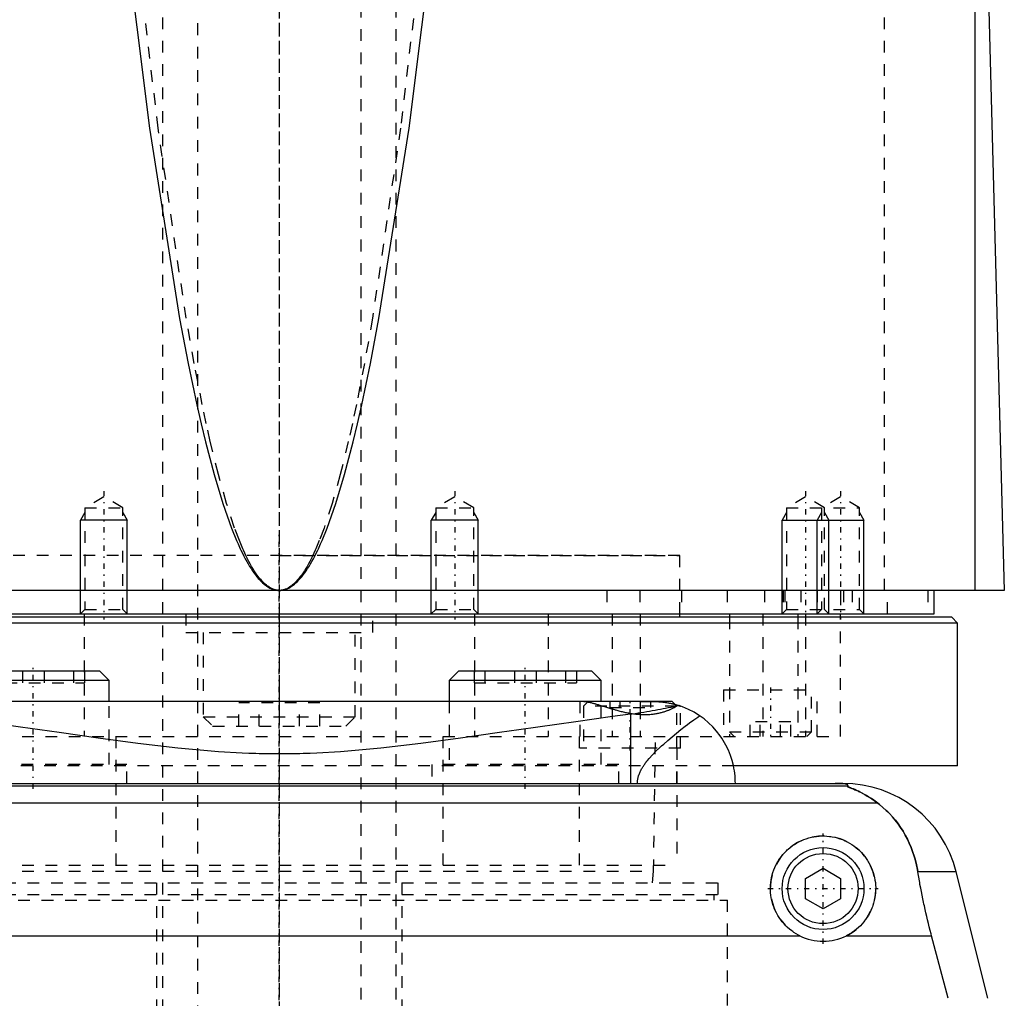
# Model space of a CAD drawing. Extents: x -90 to 90, y -319 to 715.
# Tile 6 of 10: x -22 to 62, y 42 to 125. Entities that reach past the tile are written whole.
import ezdxf

# ---------------------------------------------------------------- set-up
doc = ezdxf.new("R2010")
doc.units = 0
doc.linetypes.add('CENTER', pattern=[1.5, 0.45, -0.5, 0.05, -0.5])
doc.linetypes.add('DASHED', pattern=[2, 1, -1])
for name, color, linetype in [('AM_0', 7, 'CONTINUOUS'), ('AM_10', 7, 'CONTINUOUS'), ('AM_3', 7, 'DASHED'), ('AM_7', 7, 'CENTER')]:
    doc.layers.add(name, color=color, linetype=linetype)

msp = doc.modelspace()

# ---------------------------------------------------------------- linework, layer by layer
at = {"layer": 'AM_0', "color": 7, "linetype": 'CONTINUOUS'}
for p, q in [((59.5, 76.5), (59.5, 135.489)), ((60.5, 133.35), (62, 76.5)), ((62, 76.5), (-62, 76.5)), ((56, 74.5), (56, 76.5)), ((57.5, 74.2), (-57.5, 74.2)), ((-56, 74.5), (56, 74.5)), ((34.25, 74.2), (34.25, 74.5)), ((38.5, 74.5), (38.5, 74.2)), ((44.341, 74.5), (44.341, 74.2)), ((48, 74.2), (48, 74.5)), ((58, 73.7), (57.5, 74.2)), ((58, 73.7), (-58, 73.7)), ((58, 61.5), (58, 73.7)), ((-15.337, 69.6), (-26.737, 69.6)), ((-14.537, 68.8), (-15.337, 69.6)), ((15.337, 69.6), (14.537, 68.8)), ((26.737, 69.6), (15.337, 69.6)), ((27.537, 68.8), (26.737, 69.6)), ((-14.537, 68.8), (-27.537, 68.8)), ((-14.537, 67), (-14.537, 68.8)), ((14.537, 68.8), (14.537, 67)), ((27.537, 68.8), (14.537, 68.8)), ((27.537, 67), (27.537, 68.8)), ((33.6, 67), (-33.6, 67)), ((33.848, 66.752), (33.6, 67)), ((30.043, 65.905), (30.043, 60)), ((58, 61.5), (38.884, 61.5)), ((-48.192, 60), (48.192, 60)), ((48.569, 59.746), (-48.569, 59.746)), ((51.173, 58.307), (-51.173, 58.307)), ((45, 51.866), (46.5, 52.732)), ((46.5, 52.732), (48, 51.866)), ((57.893, 52.426), (54.602, 52.426)), ((60.596, 41.616), (57.893, 52.426)), ((45, 50.134), (45, 51.866)), ((48, 51.866), (48, 50.134)), ((46.5, 49.268), (45, 50.134)), ((48, 50.134), (46.5, 49.268)), ((-44.502, 46.968), (44.502, 46.968)), ((48.498, 46.968), (55.781, 46.968)), ((57.2, 41.616), (55.781, 46.968))]:
    msp.add_line(p, q, dxfattribs=at)
for points in [[(-13.276, 133.35, 0), (-11.092, 116.03, 0), (-8.524, 99.763, 0), (-7.788, 95.899, 0), (-7.05, 92.384, 0), (-6.68, 90.758, 0), (-6.311, 89.219, 0), (-5.57, 86.404, 0), (-4.829, 83.941, 0), (-4.088, 81.828, 0), (-3.655, 80.758, 0), (-3.531, 80.474, 0), (-3.407, 80.201, 0), (-3.345, 80.067, 0), (-3.284, 79.936, 0), (-3.16, 79.682, 0), (-3.036, 79.437, 0), (-2.912, 79.202, 0), (-2.788, 78.977, 0), (-2.664, 78.762, 0), (-2.603, 78.658, 0), (-2.541, 78.557, 0), (-2.417, 78.361, 0), (-2.293, 78.175, 0), (-2.231, 78.086, 0), (-2.169, 77.999, 0), (-2.045, 77.832, 0), (-1.921, 77.676, 0), (-1.859, 77.601, 0), (-1.797, 77.529, 0), (-1.673, 77.392, 0), (-1.549, 77.265, 0), (-1.426, 77.147, 0), (-1.302, 77.04, 0), (-1.178, 76.942, 0), (-1.116, 76.896, 0), (-1.054, 76.854, 0), (-0.93, 76.775, 0), (-0.806, 76.707, 0), (-0.682, 76.648, 0), (-0.558, 76.599, 0), (-0.486, 76.575, 0), (-0.465, 76.569, 0), (-0.444, 76.563, 0), (-0.434, 76.56, 0), (-0.424, 76.557, 0), (-0.403, 76.552, 0), (-0.382, 76.547, 0), (-0.372, 76.544, 0), (-0.362, 76.542, 0), (-0.341, 76.537, 0), (-0.32, 76.533, 0), (-0.31, 76.531, 0), (-0.3, 76.529, 0), (-0.279, 76.525, 0), (-0.258, 76.521, 0), (-0.238, 76.518, 0), (-0.217, 76.515, 0), (-0.196, 76.512, 0), (-0.186, 76.511, 0), (-0.176, 76.51, 0), (-0.155, 76.508, 0), (-0.134, 76.506, 0), (-0.114, 76.504, 0), (-0.093, 76.503, 0), (-0.072, 76.502, 0), (-0.062, 76.501, 0), (-0.052, 76.501, 0), (-0.031, 76.5, 0), (-0.01, 76.5, 0), (0, 76.5, 0)], [(0, 76.5, 0), (0.01, 76.5, 0), (0.031, 76.5, 0), (0.052, 76.501, 0), (0.062, 76.501, 0), (0.072, 76.502, 0), (0.093, 76.503, 0), (0.114, 76.504, 0), (0.134, 76.506, 0), (0.155, 76.508, 0), (0.176, 76.51, 0), (0.186, 76.511, 0), (0.196, 76.512, 0), (0.217, 76.515, 0), (0.238, 76.518, 0), (0.258, 76.521, 0), (0.279, 76.525, 0), (0.3, 76.529, 0), (0.31, 76.531, 0), (0.32, 76.533, 0), (0.341, 76.537, 0), (0.362, 76.542, 0), (0.372, 76.544, 0), (0.382, 76.547, 0), (0.403, 76.552, 0), (0.424, 76.557, 0), (0.434, 76.56, 0), (0.444, 76.563, 0), (0.465, 76.569, 0), (0.486, 76.575, 0), (0.506, 76.582, 0), (0.527, 76.588, 0), (0.548, 76.595, 0), (0.558, 76.599, 0), (0.568, 76.603, 0), (0.589, 76.61, 0), (0.61, 76.618, 0), (0.682, 76.648, 0), (0.806, 76.707, 0), (0.93, 76.775, 0), (1.054, 76.854, 0), (1.116, 76.896, 0), (1.178, 76.942, 0), (1.302, 77.04, 0), (1.426, 77.147, 0), (1.549, 77.265, 0), (1.673, 77.392, 0), (1.797, 77.529, 0), (1.859, 77.601, 0), (1.921, 77.676, 0), (2.045, 77.832, 0), (2.169, 77.999, 0), (2.231, 78.086, 0), (2.293, 78.175, 0), (2.417, 78.361, 0), (2.541, 78.557, 0), (2.603, 78.658, 0), (2.664, 78.762, 0), (2.788, 78.977, 0), (2.912, 79.202, 0), (3.036, 79.437, 0), (3.16, 79.682, 0), (3.284, 79.936, 0), (3.345, 80.067, 0), (3.407, 80.201, 0), (3.531, 80.474, 0), (3.655, 80.758, 0), (4.088, 81.828, 0), (4.829, 83.941, 0), (5.57, 86.404, 0), (6.311, 89.219, 0), (6.68, 90.758, 0), (7.05, 92.384, 0), (7.788, 95.899, 0), (8.524, 99.763, 0), (11.092, 116.03, 0), (13.276, 133.35, 0)], [(32.376, 66.99, 0), (32.302, 66.989, 0), (32.151, 66.987, 0), (31.996, 66.985, 0), (31.917, 66.984, 0), (31.838, 66.984, 0), (31.677, 66.983, 0), (31.513, 66.982, 0), (31.347, 66.982, 0), (31.178, 66.983, 0), (31.008, 66.984, 0), (30.922, 66.985, 0), (30.835, 66.985, 0), (30.661, 66.987, 0), (30.486, 66.989, 0), (30.31, 66.991, 0), (30.134, 66.994, 0), (29.957, 66.996, 0), (29.869, 66.997, 0), (29.781, 66.998, 0), (29.605, 66.999, 0), (29.43, 67, 0), (29.343, 67, 0)], [(34.197, 66.646, 0), (34.096, 66.626, 0), (33.892, 66.585, 0), (33.684, 66.543, 0), (33.578, 66.522, 0), (33.472, 66.5, 0), (33.256, 66.457, 0), (33.037, 66.413, 0), (32.815, 66.369, 0), (32.59, 66.325, 0), (32.361, 66.281, 0), (32.246, 66.259, 0), (32.13, 66.237, 0), (31.895, 66.194, 0), (31.658, 66.152, 0), (31.417, 66.11, 0), (31.173, 66.07, 0), (30.927, 66.03, 0), (30.803, 66.011, 0), (30.678, 65.992, 0), (30.426, 65.956, 0), (30.171, 65.922, 0), (30.043, 65.905, 0)], [(32.376, 66.99, 0), (32.427, 66.987, 0), (32.53, 66.98, 0), (32.632, 66.971, 0), (32.683, 66.967, 0), (32.734, 66.961, 0), (32.836, 66.95, 0), (32.938, 66.937, 0), (33.04, 66.922, 0), (33.141, 66.906, 0), (33.243, 66.889, 0), (33.294, 66.879, 0), (33.344, 66.87, 0), (33.445, 66.849, 0), (33.546, 66.827, 0), (33.647, 66.803, 0), (33.748, 66.778, 0), (33.848, 66.752, 0), (33.898, 66.738, 0), (33.948, 66.724, 0), (34.048, 66.694, 0), (34.147, 66.663, 0), (34.197, 66.646, 0)], [(33.85, 66.751, 0), (33.875, 66.744, 0), (33.922, 66.731, 0), (33.966, 66.718, 0), (33.987, 66.712, 0), (34.008, 66.706, 0), (34.047, 66.694, 0), (34.083, 66.683, 0), (34.117, 66.672, 0), (34.148, 66.662, 0), (34.176, 66.653, 0), (34.189, 66.649, 0), (34.201, 66.645, 0), (34.223, 66.638, 0), (34.242, 66.631, 0), (34.259, 66.625, 0), (34.273, 66.621, 0), (34.284, 66.617, 0), (34.288, 66.616, 0), (34.292, 66.614, 0), (34.297, 66.612, 0), (34.3, 66.611, 0), (34.3, 66.611, 0)], [(39, 60, 0), (38.997, 60.213, 0), (38.97, 60.644, 0), (38.916, 61.08, 0), (38.878, 61.299, 0), (38.833, 61.519, 0), (38.721, 61.958, 0), (38.578, 62.395, 0), (38.404, 62.827, 0), (38.199, 63.252, 0), (37.962, 63.667, 0), (37.833, 63.87, 0), (37.695, 64.07, 0), (37.397, 64.458, 0), (37.068, 64.828, 0), (36.71, 65.178, 0), (36.323, 65.506, 0), (35.907, 65.808, 0), (35.689, 65.949, 0), (35.464, 66.083, 0), (34.994, 66.328, 0), (34.475, 66.548, 0), (34.197, 66.646, 0)], [(30.043, 65.905, 0), (28.496, 65.704, 0), (25.344, 65.272, 0), (22.121, 64.813, 0), (20.484, 64.576, 0), (18.832, 64.338, 0), (15.492, 63.865, 0), (12.109, 63.414, 0), (8.688, 63.016, 0), (5.229, 62.707, 0), (3.204, 62.587, 0), (2.626, 62.563, 0), (2.048, 62.543, 0), (1.758, 62.535, 0), (1.469, 62.528, 0), (0.889, 62.518, 0), (0.309, 62.513, 0), (0.018, 62.513, 0), (-0.273, 62.513, 0), (-0.856, 62.518, 0), (-1.439, 62.528, 0), (-1.73, 62.535, 0), (-2.021, 62.543, 0), (-2.602, 62.562, 0), (-3.183, 62.586, 0), (-5.211, 62.706, 0), (-8.674, 63.014, 0), (-12.1, 63.413, 0), (-15.489, 63.864, 0), (-18.832, 64.338, 0), (-20.483, 64.576, 0), (-22.12, 64.813, 0), (-25.345, 65.273, 0)], [(48.569, 59.746, 0), (48.581, 59.754, 0), (48.601, 59.769, 0), (48.617, 59.784, 0), (48.623, 59.792, 0), (48.628, 59.799, 0), (48.633, 59.815, 0), (48.633, 59.83, 0), (48.627, 59.844, 0), (48.615, 59.859, 0), (48.597, 59.874, 0), (48.585, 59.881, 0), (48.571, 59.888, 0), (48.536, 59.903, 0), (48.489, 59.918, 0), (48.428, 59.933, 0), (48.351, 59.948, 0), (48.298, 59.957, 0), (48.282, 59.959, 0), (48.265, 59.961, 0), (48.257, 59.963, 0), (48.248, 59.964, 0), (48.229, 59.966, 0), (48.209, 59.968, 0), (48.198, 59.97, 0), (48.187, 59.971, 0), (48.164, 59.973, 0), (48.14, 59.975, 0), (48.128, 59.977, 0), (48.115, 59.978, 0), (48.088, 59.98, 0), (48.06, 59.982, 0), (48.03, 59.984, 0), (47.999, 59.987, 0), (47.967, 59.989, 0), (47.95, 59.989, 0), (47.933, 59.99, 0), (47.911, 59.991, 0), (47.904, 59.992, 0), (47.898, 59.992, 0), (47.894, 59.992, 0), (47.891, 59.992, 0), (47.884, 59.993, 0), (47.877, 59.993, 0), (47.87, 59.993, 0), (47.863, 59.994, 0), (47.856, 59.994, 0), (47.852, 59.994, 0), (47.849, 59.994, 0), (47.842, 59.994, 0), (47.834, 59.995, 0), (47.827, 59.995, 0), (47.82, 59.995, 0), (47.812, 59.995, 0), (47.809, 59.996, 0), (47.805, 59.996, 0), (47.798, 59.996, 0), (47.791, 59.996, 0), (47.783, 59.996, 0), (47.775, 59.997, 0), (47.767, 59.997, 0), (47.763, 59.997, 0), (47.759, 59.997, 0), (47.751, 59.997, 0), (47.743, 59.997, 0), (47.734, 59.998, 0), (47.726, 59.998, 0), (47.717, 59.998, 0), (47.713, 59.998, 0), (47.708, 59.998, 0), (47.7, 59.998, 0), (47.691, 59.999, 0), (47.687, 59.999, 0), (47.682, 59.999, 0), (47.674, 59.999, 0), (47.665, 59.999, 0), (47.661, 59.999, 0), (47.657, 59.999, 0), (47.648, 59.999, 0), (47.64, 59.999, 0), (47.631, 59.999, 0), (47.622, 60, 0), (47.612, 60, 0), (47.608, 60, 0), (47.603, 60, 0), (47.594, 60, 0), (47.584, 60, 0), (47.575, 60, 0), (47.565, 60, 0), (47.556, 60, 0), (47.551, 60, 0), (47.546, 60, 0), (47.537, 60, 0), (47.528, 60, 0), (47.523, 60, 0)], [(51.173, 58.307, 0), (51.062, 58.391, 0), (50.845, 58.549, 0), (50.632, 58.694, 0), (50.529, 58.762, 0), (50.427, 58.828, 0), (50.228, 58.949, 0), (50.037, 59.06, 0), (49.854, 59.159, 0), (49.681, 59.249, 0), (49.517, 59.329, 0), (49.439, 59.366, 0), (49.364, 59.401, 0), (49.221, 59.464, 0), (49.09, 59.52, 0), (48.964, 59.571, 0), (48.894, 59.599, 0), (48.875, 59.606, 0), (48.856, 59.614, 0), (48.847, 59.618, 0), (48.838, 59.621, 0), (48.82, 59.628, 0), (48.802, 59.635, 0), (48.785, 59.642, 0), (48.768, 59.649, 0), (48.751, 59.655, 0), (48.743, 59.658, 0), (48.735, 59.662, 0), (48.719, 59.668, 0), (48.704, 59.674, 0), (48.697, 59.677, 0), (48.69, 59.68, 0), (48.676, 59.685, 0), (48.662, 59.691, 0), (48.656, 59.693, 0), (48.65, 59.696, 0), (48.638, 59.701, 0), (48.627, 59.706, 0), (48.616, 59.711, 0), (48.607, 59.715, 0), (48.598, 59.719, 0), (48.594, 59.721, 0), (48.59, 59.723, 0), (48.584, 59.727, 0), (48.578, 59.73, 0), (48.574, 59.733, 0), (48.57, 59.736, 0), (48.568, 59.739, 0), (48.567, 59.74, 0), (48.567, 59.741, 0), (48.567, 59.743, 0), (48.568, 59.745, 0), (48.569, 59.746, 0)], [(54.602, 52.426, 0), (54.568, 52.624, 0), (54.487, 53.017, 0), (54.393, 53.404, 0), (54.34, 53.595, 0), (54.284, 53.785, 0), (54.161, 54.159, 0), (54.024, 54.526, 0), (53.873, 54.885, 0), (53.708, 55.236, 0), (53.529, 55.579, 0), (53.435, 55.747, 0), (53.337, 55.912, 0), (53.131, 56.236, 0), (52.912, 56.55, 0), (52.68, 56.852, 0), (52.435, 57.144, 0), (52.177, 57.424, 0), (52.043, 57.559, 0), (51.906, 57.692, 0), (51.622, 57.947, 0), (51.326, 58.19, 0), (51.173, 58.307, 0)], [(44.502, 46.968, 0), (44.399, 47.021, 0), (44.198, 47.134, 0), (44.003, 47.256, 0), (43.909, 47.321, 0), (43.817, 47.387, 0), (43.639, 47.526, 0), (43.471, 47.672, 0), (43.312, 47.824, 0), (43.16, 47.984, 0), (43.015, 48.153, 0), (42.945, 48.241, 0), (42.877, 48.331, 0), (42.747, 48.518, 0), (42.625, 48.712, 0), (42.514, 48.912, 0), (42.412, 49.119, 0), (42.321, 49.33, 0), (42.28, 49.438, 0), (42.241, 49.546, 0), (42.173, 49.765, 0), (42.116, 49.985, 0), (42.092, 50.096, 0), (42.07, 50.207, 0), (42.036, 50.428, 0), (42.014, 50.648, 0), (42.007, 50.758, 0), (42.002, 50.866, 0), (42.001, 51.081, 0), (42.01, 51.297, 0), (42.029, 51.514, 0), (42.06, 51.733, 0), (42.101, 51.95, 0), (42.126, 52.059, 0), (42.154, 52.167, 0), (42.217, 52.381, 0), (42.291, 52.592, 0), (42.375, 52.799, 0), (42.469, 53.001, 0), (42.573, 53.198, 0), (42.629, 53.294, 0), (42.686, 53.389, 0), (42.808, 53.573, 0), (42.938, 53.749, 0), (43.074, 53.918, 0), (43.217, 54.078, 0), (43.366, 54.229, 0), (43.443, 54.302, 0), (43.522, 54.374, 0), (43.688, 54.513, 0), (43.863, 54.646, 0), (44.046, 54.772, 0), (44.237, 54.889, 0), (44.435, 54.998, 0), (44.536, 55.049, 0), (44.639, 55.097, 0), (44.849, 55.186, 0), (45.063, 55.264, 0), (45.281, 55.332, 0), (45.502, 55.388, 0), (45.724, 55.433, 0), (45.835, 55.451, 0), (45.947, 55.466, 0), (46.17, 55.488, 0), (46.39, 55.499, 0), (46.5, 55.5, 0), (46.61, 55.499, 0), (46.83, 55.488, 0), (47.053, 55.466, 0), (47.165, 55.451, 0), (47.276, 55.433, 0), (47.498, 55.388, 0), (47.719, 55.332, 0), (47.937, 55.264, 0), (48.151, 55.186, 0), (48.361, 55.097, 0), (48.464, 55.049, 0), (48.565, 54.998, 0), (48.763, 54.889, 0), (48.954, 54.772, 0), (49.137, 54.646, 0), (49.312, 54.513, 0), (49.478, 54.374, 0), (49.557, 54.302, 0), (49.634, 54.229, 0), (49.783, 54.078, 0), (49.926, 53.918, 0), (50.062, 53.749, 0), (50.192, 53.573, 0), (50.314, 53.389, 0), (50.371, 53.294, 0), (50.427, 53.198, 0), (50.531, 53.001, 0), (50.625, 52.799, 0), (50.709, 52.592, 0), (50.783, 52.381, 0), (50.846, 52.167, 0), (50.874, 52.059, 0), (50.899, 51.95, 0), (50.94, 51.733, 0), (50.971, 51.514, 0), (50.99, 51.297, 0), (50.999, 51.081, 0), (50.998, 50.866, 0), (50.993, 50.758, 0), (50.986, 50.648, 0), (50.964, 50.428, 0), (50.93, 50.207, 0), (50.908, 50.096, 0), (50.884, 49.985, 0), (50.827, 49.765, 0), (50.759, 49.546, 0), (50.72, 49.438, 0), (50.679, 49.33, 0), (50.588, 49.119, 0), (50.486, 48.912, 0), (50.375, 48.712, 0), (50.253, 48.518, 0), (50.123, 48.331, 0), (50.055, 48.241, 0), (49.985, 48.153, 0), (49.84, 47.984, 0), (49.688, 47.824, 0), (49.529, 47.672, 0), (49.361, 47.526, 0), (49.183, 47.387, 0), (49.091, 47.321, 0), (48.997, 47.256, 0), (48.802, 47.134, 0), (48.601, 47.021, 0), (48.498, 46.968, 0)], [(55.781, 46.968, 0), (55.741, 47.12, 0), (55.662, 47.424, 0), (55.585, 47.726, 0), (55.547, 47.877, 0), (55.51, 48.027, 0), (55.436, 48.327, 0), (55.365, 48.626, 0), (55.296, 48.924, 0), (55.227, 49.223, 0), (55.161, 49.525, 0), (55.128, 49.676, 0), (55.095, 49.827, 0), (55.031, 50.131, 0), (54.968, 50.435, 0), (54.907, 50.741, 0), (54.848, 51.047, 0), (54.79, 51.353, 0), (54.762, 51.506, 0), (54.735, 51.66, 0), (54.68, 51.966, 0), (54.628, 52.273, 0), (54.602, 52.426, 0)]]:
    msp.add_polyline3d(points, dxfattribs=at)
for radius in [3.5, 3]:
    msp.add_circle((46.5, 51), radius, dxfattribs=at)
for centre, radius, start, end in [((48.192, 50), 10, 14.03784, 90), ((46.5, 51), 4.5, 243.63717, 296.36283)]:
    msp.add_arc(centre, radius, start, end, dxfattribs=at)
at = {"layer": 'AM_10', "color": 7, "linetype": 'CONTINUOUS'}
for p, q in [((-16.621, 83.156), (-17, 82.5)), ((-13.379, 83.156), (-13, 82.5)), ((13.379, 83.156), (13, 82.5)), ((16.621, 83.156), (17, 82.5)), ((43.379, 83.156), (43, 82.5)), ((46.379, 83.156), (46, 82.5)), ((46.621, 83.156), (47, 82.5)), ((49.621, 83.156), (50, 82.5)), ((-13, 82.5), (-17, 82.5)), ((-17, 74.5), (-17, 82.5)), ((-13, 74.5), (-13, 82.5)), ((17, 82.5), (13, 82.5)), ((13, 74.5), (13, 82.5)), ((17, 74.5), (17, 82.5)), ((43, 74.5), (43, 82.5)), ((43, 82.5), (50, 82.5)), ((46, 74.5), (46, 82.5)), ((47, 74.5), (47, 82.5)), ((50, 74.5), (50, 82.5))]:
    msp.add_line(p, q, dxfattribs=at)
at = {"layer": 'AM_3', "color": 6, "linetype": 'DASHED'}
for p, q in [((-7, 629), (-7, -50.5)), ((7, -50.5), (7, 629)), ((-10, 613.5), (-10, -10.5)), ((10, -10.5), (10, 613.5)), ((51.744, 76.5), (51.744, 137.05)), ((-15, 84.5), (-16.621, 83.564)), ((-13.379, 83.564), (-15, 84.5)), ((15, 84.5), (13.379, 83.564)), ((16.621, 83.564), (15, 84.5)), ((45, 84.5), (43.379, 83.564)), ((46.621, 83.564), (45, 84.5)), ((48, 84.5), (46.379, 83.564)), ((49.621, 83.564), (48, 84.5)), ((-16.621, 83.564), (-16.621, 74.879)), ((-16.621, 83.564), (-13.379, 83.564)), ((-13.379, 74.879), (-13.379, 83.564)), ((13.379, 83.564), (13.379, 74.879)), ((13.379, 83.564), (16.621, 83.564)), ((16.621, 74.879), (16.621, 83.564)), ((43.379, 83.564), (43.379, 74.879)), ((43.379, 83.564), (49.621, 83.564)), ((46.379, 83.564), (46.379, 74.879)), ((46.621, 74.879), (46.621, 83.564)), ((49.621, 74.879), (49.621, 83.564)), ((34.25, 79.5), (-34.25, 79.5)), ((0, 79.5), (34.25, 79.5)), ((34.25, 74.5), (34.25, 79.5)), ((28, 76.5), (28, 74.5)), ((30.84, 76.5), (30.84, 74.5)), ((34.381, 76.5), (34.381, 74.5)), ((38.286, 76.5), (38.286, 74.5)), ((41.5, 76.5), (41.5, 74.5)), ((43.087, 76.5), (43.087, 74.5)), ((43.236, 76.5), (43.236, 74.5)), ((44.587, 76.5), (44.587, 74.5)), ((46, 76.5), (46, 74.5)), ((48, 76.5), (48, 74.5)), ((48.25, 76.5), (48.25, 74.5)), ((49, 76.5), (49, 74.5)), ((52, 74.5), (52, 76.5)), ((55.474, 76.5), (55.474, 74.5)), ((-16.621, 74.879), (-17, 74.5)), ((-16.695, 74.5), (-16.695, 64)), ((-16.621, 74.879), (-13.379, 74.879)), ((-13, 74.5), (-13.379, 74.879)), ((-8, 74.5), (-8, 72.9)), ((0, 74.5), (0, 64)), ((8, 72.9), (8, 74.5)), ((13.379, 74.879), (13, 74.5)), ((13.379, 74.879), (16.621, 74.879)), ((17, 74.5), (16.621, 74.879)), ((16.695, 74.5), (16.695, 64)), ((23, 74.5), (23, 64)), ((28.477, 74.5), (28.477, 64)), ((30.85, 74.5), (30.85, 64)), ((38.5, 74.2), (38.5, 64)), ((41.361, 74.5), (41.361, 64)), ((43.379, 74.879), (43, 74.5)), ((43.379, 74.879), (49.621, 74.879)), ((44.341, 74.2), (44.341, 64)), ((45.003, 74.5), (45.003, 64)), ((46.379, 74.879), (46, 74.5)), ((47, 74.5), (46.621, 74.879)), ((48, 64), (48, 74.2)), ((50, 74.5), (49.621, 74.879)), ((-8, 72.9), (8, 72.9)), ((-6.5, 72.9), (-6.5, 65.7)), ((6.5, 65.7), (6.5, 72.9)), ((-21.974, 69.6), (-21.974, 68.6)), ((-20.101, 69.6), (-20.101, 68.6)), ((-17.589, 69.6), (-17.589, 68.6)), ((-16.652, 69.6), (-16.652, 68.6)), ((16.652, 69.6), (16.652, 68.6)), ((17.589, 69.6), (17.589, 68.6)), ((20.101, 69.6), (20.101, 68.6)), ((21.974, 69.6), (21.974, 68.6)), ((24.486, 69.6), (24.486, 68.6)), ((25.423, 69.6), (25.423, 68.6)), ((-25.423, 68.6), (-16.652, 68.6)), ((16.652, 68.6), (25.423, 68.6)), ((38, 68), (38, 64)), ((38, 68), (46, 68)), ((45.5, 64.4), (45.5, 68)), ((46, 64), (46, 68)), ((-14.537, 61.6), (-14.537, 67)), ((-3.464, 64.9), (-3.464, 66.9)), ((3.464, 66.9), (-3.464, 66.9)), ((-1.732, 64.9), (-1.732, 66.9)), ((1.732, 64.9), (1.732, 66.9)), ((3.464, 64.9), (3.464, 66.9)), ((14.537, 67), (14.537, 61.6)), ((25.7, 67), (25.7, 63)), ((26.4, 67), (26, 66.6)), ((26, 66.6), (26, 63)), ((34, 66.6), (26, 66.6)), ((27.537, 61.6), (27.537, 67)), ((28.268, 67), (28.268, 66.5)), ((29.134, 67), (29.134, 66.5)), ((30.866, 67), (30.866, 66.5)), ((31.732, 67), (31.732, 66.5)), ((34, 66.6), (33.848, 66.752)), ((34, 63), (34, 66.6)), ((34.3, 63), (34.3, 66.611)), ((-6.5, 65.7), (-5.7, 64.9)), ((-6.5, 65.7), (6.5, 65.7)), ((5.7, 64.9), (6.5, 65.7)), ((28.268, 66.5), (31.732, 66.5)), ((-5.7, 64.9), (5.7, 64.9)), ((40.268, 64), (40.268, 65.25)), ((43.732, 65.25), (40.268, 65.25)), ((41.134, 64), (41.134, 65.25)), ((42.866, 64), (42.866, 65.25)), ((43.732, 64), (43.732, 65.25)), ((-48, 64), (48, 64)), ((-13.979, 64), (-13.979, 53)), ((13.979, 64), (13.979, 53)), ((25.65, 64), (25.65, 53)), ((32, 52.5), (32.175, 64)), ((38.5, 64.4), (38.9, 64)), ((38.5, 64.4), (45.5, 64.4)), ((45.1, 64), (45.5, 64.4)), ((34.3, 63), (25.7, 63)), ((34, 63), (34, 53)), ((38.884, 61.5), (-38.884, 61.5)), ((-13.037, 61.6), (-29.037, 61.6)), ((-13.037, 60), (-13.037, 61.6)), ((13.037, 61.6), (13.037, 60)), ((29.037, 61.6), (13.037, 61.6)), ((29.037, 60), (29.037, 61.6)), ((34, 60), (34, 61.5)), ((-34, 53), (34, 53)), ((-32, 52.5), (32, 52.5)), ((31.9, 51.5), (32, 52.5)), ((-37.525, 51.5), (37.525, 51.5)), ((-10.5, 51.5), (-10.5, 20.5)), ((10.5, 20.5), (10.5, 51.5)), ((37.525, 50.5), (37.525, 51.5)), ((-38.325, 50), (38.325, 50)), ((-37.525, 50.5), (37.525, 50.5)), ((37.175, 50), (37.175, 50.5)), ((38.325, 41), (38.325, 50))]:
    msp.add_line(p, q, dxfattribs=at)
for points in [[(0, 76.5, 0), (-0.01, 76.5, 0), (-0.029, 76.5, 0), (-0.048, 76.501, 0), (-0.058, 76.501, 0), (-0.068, 76.502, 0), (-0.087, 76.503, 0), (-0.106, 76.504, 0), (-0.126, 76.506, 0), (-0.145, 76.508, 0), (-0.164, 76.51, 0), (-0.174, 76.511, 0), (-0.184, 76.512, 0), (-0.203, 76.515, 0), (-0.222, 76.518, 0), (-0.242, 76.521, 0), (-0.261, 76.525, 0), (-0.28, 76.529, 0), (-0.29, 76.531, 0), (-0.299, 76.533, 0), (-0.319, 76.537, 0), (-0.338, 76.542, 0), (-0.348, 76.544, 0), (-0.357, 76.547, 0), (-0.377, 76.552, 0), (-0.396, 76.557, 0), (-0.406, 76.56, 0), (-0.415, 76.563, 0), (-0.435, 76.569, 0), (-0.454, 76.575, 0), (-0.473, 76.582, 0), (-0.493, 76.588, 0), (-0.512, 76.596, 0), (-0.522, 76.599, 0), (-0.531, 76.603, 0), (-0.551, 76.611, 0), (-0.57, 76.618, 0), (-0.589, 76.627, 0), (-0.609, 76.635, 0), (-0.628, 76.644, 0), (-0.638, 76.648, 0), (-0.647, 76.653, 0), (-0.667, 76.662, 0), (-0.686, 76.671, 0), (-0.754, 76.707, 0), (-0.869, 76.775, 0), (-0.985, 76.854, 0), (-1.043, 76.897, 0), (-1.101, 76.942, 0), (-1.217, 77.04, 0), (-1.333, 77.148, 0), (-1.449, 77.265, 0), (-1.565, 77.393, 0), (-1.681, 77.53, 0), (-1.739, 77.602, 0), (-1.797, 77.677, 0), (-1.912, 77.833, 0), (-2.028, 78, 0), (-2.086, 78.087, 0), (-2.144, 78.176, 0), (-2.26, 78.362, 0), (-2.376, 78.558, 0), (-2.434, 78.659, 0), (-2.491, 78.763, 0), (-2.607, 78.979, 0), (-2.723, 79.204, 0), (-2.839, 79.439, 0), (-2.955, 79.684, 0), (-3.07, 79.938, 0), (-3.128, 80.069, 0), (-3.186, 80.203, 0), (-3.302, 80.477, 0), (-3.417, 80.761, 0), (-3.822, 81.831, 0), (-4.515, 83.945, 0), (-5.208, 86.409, 0), (-5.9, 89.225, 0), (-6.245, 90.764, 0), (-6.59, 92.391, 0), (-7.279, 95.907, 0), (-7.968, 99.771, 0), (-10.364, 116.038, 0), (-12.4, 133.35, 0)], [(12.4, 133.35, 0), (10.364, 116.038, 0), (7.968, 99.771, 0), (7.279, 95.907, 0), (6.59, 92.391, 0), (6.245, 90.764, 0), (5.9, 89.225, 0), (5.208, 86.409, 0), (4.515, 83.945, 0), (3.822, 81.831, 0), (3.417, 80.761, 0), (3.302, 80.477, 0), (3.186, 80.203, 0), (3.128, 80.069, 0), (3.07, 79.938, 0), (2.955, 79.684, 0), (2.839, 79.439, 0), (2.723, 79.204, 0), (2.607, 78.979, 0), (2.491, 78.763, 0), (2.434, 78.659, 0), (2.376, 78.558, 0), (2.26, 78.362, 0), (2.144, 78.176, 0), (2.086, 78.087, 0), (2.028, 78, 0), (1.912, 77.833, 0), (1.797, 77.677, 0), (1.739, 77.602, 0), (1.681, 77.53, 0), (1.565, 77.393, 0), (1.449, 77.265, 0), (1.333, 77.148, 0), (1.217, 77.04, 0), (1.101, 76.942, 0), (1.043, 76.897, 0), (0.985, 76.854, 0), (0.869, 76.775, 0), (0.754, 76.707, 0), (0.638, 76.648, 0), (0.57, 76.618, 0), (0.551, 76.611, 0), (0.531, 76.603, 0), (0.522, 76.599, 0), (0.512, 76.596, 0), (0.493, 76.588, 0), (0.473, 76.582, 0), (0.454, 76.575, 0), (0.435, 76.569, 0), (0.415, 76.563, 0), (0.406, 76.56, 0), (0.396, 76.557, 0), (0.377, 76.552, 0), (0.357, 76.547, 0), (0.348, 76.544, 0), (0.338, 76.542, 0), (0.319, 76.537, 0), (0.299, 76.533, 0), (0.29, 76.531, 0), (0.28, 76.529, 0), (0.261, 76.525, 0), (0.242, 76.521, 0), (0.222, 76.518, 0), (0.203, 76.515, 0), (0.184, 76.512, 0), (0.174, 76.511, 0), (0.164, 76.51, 0), (0.145, 76.508, 0), (0.126, 76.506, 0), (0.106, 76.504, 0), (0.087, 76.503, 0), (0.068, 76.502, 0), (0.058, 76.501, 0), (0.048, 76.501, 0), (0.029, 76.5, 0), (0.01, 76.5, 0), (0, 76.5, 0)], [(26.032, 67, 0), (26.051, 67, 0), (26.091, 66.998, 0), (26.132, 66.996, 0), (26.154, 66.994, 0), (26.176, 66.992, 0), (26.222, 66.987, 0), (26.27, 66.98, 0), (26.319, 66.972, 0), (26.371, 66.963, 0), (26.424, 66.953, 0), (26.452, 66.948, 0), (26.479, 66.942, 0), (26.536, 66.93, 0), (26.595, 66.916, 0), (26.655, 66.901, 0), (26.717, 66.886, 0), (26.78, 66.87, 0), (26.812, 66.861, 0), (26.845, 66.852, 0), (26.911, 66.834, 0), (26.979, 66.815, 0), (27.013, 66.805, 0), (27.048, 66.795, 0), (27.119, 66.774, 0), (27.19, 66.753, 0), (27.227, 66.742, 0), (27.264, 66.731, 0), (27.338, 66.709, 0), (27.414, 66.686, 0), (27.491, 66.662, 0), (27.569, 66.638, 0), (27.648, 66.613, 0), (27.688, 66.601, 0), (27.728, 66.588, 0), (27.81, 66.563, 0), (27.892, 66.538, 0), (27.975, 66.512, 0), (28.06, 66.486, 0), (28.145, 66.46, 0), (28.188, 66.447, 0), (28.231, 66.434, 0), (28.318, 66.408, 0), (28.406, 66.382, 0), (28.494, 66.356, 0), (28.584, 66.331, 0), (28.674, 66.305, 0), (28.719, 66.292, 0), (28.765, 66.28, 0), (28.856, 66.255, 0), (28.948, 66.23, 0), (29.041, 66.206, 0), (29.134, 66.182, 0), (29.228, 66.159, 0), (29.275, 66.148, 0), (29.322, 66.137, 0), (29.417, 66.115, 0), (29.512, 66.094, 0), (29.607, 66.073, 0), (29.703, 66.054, 0), (29.799, 66.035, 0), (29.847, 66.026, 0), (29.895, 66.017, 0), (29.991, 66, 0), (30.088, 65.984, 0), (30.136, 65.976, 0), (30.185, 65.969, 0), (30.282, 65.955, 0), (30.379, 65.943, 0), (30.427, 65.937, 0), (30.476, 65.931, 0), (30.573, 65.921, 0), (30.67, 65.912, 0), (30.766, 65.904, 0), (30.862, 65.898, 0), (30.958, 65.893, 0), (31.005, 65.891, 0), (31.053, 65.889, 0), (31.147, 65.887, 0), (31.24, 65.886, 0), (31.333, 65.886, 0), (31.425, 65.888, 0), (31.516, 65.891, 0), (31.562, 65.893, 0), (31.607, 65.896, 0), (31.697, 65.901, 0), (31.786, 65.909, 0), (31.874, 65.917, 0), (31.961, 65.927, 0), (32.048, 65.938, 0), (32.091, 65.944, 0), (32.133, 65.95, 0), (32.217, 65.963, 0), (32.3, 65.978, 0), (32.381, 65.993, 0), (32.461, 66.01, 0), (32.539, 66.027, 0), (32.578, 66.036, 0), (32.617, 66.046, 0), (32.692, 66.065, 0), (32.766, 66.085, 0), (32.839, 66.106, 0), (32.91, 66.128, 0), (32.98, 66.15, 0), (33.014, 66.161, 0), (33.048, 66.173, 0), (33.114, 66.196, 0), (33.179, 66.22, 0), (33.211, 66.232, 0), (33.242, 66.245, 0), (33.304, 66.269, 0), (33.364, 66.294, 0), (33.393, 66.307, 0), (33.422, 66.32, 0), (33.479, 66.346, 0), (33.534, 66.371, 0), (33.587, 66.397, 0), (33.639, 66.423, 0), (33.688, 66.449, 0), (33.713, 66.462, 0), (33.736, 66.475, 0), (33.782, 66.501, 0), (33.827, 66.527, 0), (33.869, 66.552, 0), (33.91, 66.578, 0), (33.948, 66.603, 0), (33.967, 66.615, 0), (33.985, 66.628, 0), (34.02, 66.652, 0), (34.053, 66.676, 0), (34.069, 66.687, 0)], [(32, 67, 0), (32.067, 67, 0), (32.199, 66.997, 0), (32.328, 66.992, 0), (32.392, 66.989, 0), (32.454, 66.985, 0), (32.576, 66.976, 0), (32.694, 66.966, 0), (32.808, 66.953, 0), (32.917, 66.94, 0), (33.022, 66.925, 0), (33.073, 66.917, 0), (33.123, 66.909, 0), (33.222, 66.893, 0), (33.318, 66.875, 0), (33.411, 66.856, 0), (33.5, 66.837, 0), (33.585, 66.818, 0), (33.626, 66.809, 0), (33.666, 66.799, 0), (33.743, 66.779, 0), (33.816, 66.76, 0), (33.85, 66.751, 0)], [(34.069, 66.687, 0), (34.081, 66.683, 0), (34.106, 66.676, 0), (34.129, 66.668, 0), (34.14, 66.665, 0), (34.151, 66.661, 0), (34.171, 66.655, 0), (34.189, 66.649, 0), (34.207, 66.643, 0), (34.222, 66.638, 0), (34.237, 66.633, 0), (34.243, 66.631, 0), (34.249, 66.629, 0), (34.261, 66.625, 0), (34.271, 66.622, 0), (34.279, 66.619, 0), (34.286, 66.616, 0), (34.292, 66.614, 0), (34.294, 66.613, 0), (34.296, 66.613, 0), (34.298, 66.612, 0), (34.3, 66.611, 0), (34.3, 66.611, 0)], [(30.621, 60, 0), (30.621, 60.038, 0), (30.624, 60.113, 0), (30.629, 60.187, 0), (30.633, 60.225, 0), (30.638, 60.262, 0), (30.648, 60.335, 0), (30.662, 60.409, 0), (30.678, 60.482, 0), (30.696, 60.554, 0), (30.717, 60.626, 0), (30.728, 60.661, 0), (30.74, 60.697, 0), (30.765, 60.767, 0), (30.791, 60.836, 0), (30.82, 60.904, 0), (30.849, 60.971, 0), (30.881, 61.037, 0), (30.897, 61.07, 0), (30.914, 61.103, 0), (30.948, 61.167, 0), (30.983, 61.23, 0), (31.001, 61.262, 0), (31.019, 61.293, 0), (31.056, 61.354, 0), (31.094, 61.415, 0), (31.113, 61.445, 0), (31.133, 61.476, 0), (31.173, 61.536, 0), (31.214, 61.595, 0), (31.256, 61.654, 0), (31.299, 61.713, 0), (31.342, 61.771, 0), (31.364, 61.799, 0), (31.386, 61.828, 0), (31.431, 61.884, 0), (31.476, 61.94, 0), (31.635, 62.131, 0), (31.913, 62.439, 0), (32.21, 62.744, 0), (32.53, 63.053, 0), (32.697, 63.208, 0), (32.869, 63.364, 0), (33.225, 63.677, 0), (33.592, 63.988, 0), (33.969, 64.297, 0), (34.347, 64.599, 0), (34.719, 64.887, 0), (34.902, 65.026, 0), (35.083, 65.162, 0), (35.436, 65.422, 0), (35.778, 65.666, 0), (35.945, 65.783, 0)], [(48.569, 59.746, 0), (48.568, 59.745, 0), (48.567, 59.743, 0), (48.567, 59.741, 0), (48.567, 59.74, 0), (48.568, 59.739, 0), (48.57, 59.736, 0), (48.574, 59.733, 0), (48.578, 59.73, 0), (48.584, 59.727, 0), (48.591, 59.723, 0), (48.594, 59.721, 0), (48.598, 59.719, 0), (48.607, 59.715, 0), (48.617, 59.71, 0), (48.627, 59.706, 0), (48.638, 59.701, 0), (48.65, 59.696, 0), (48.657, 59.693, 0), (48.663, 59.69, 0), (48.677, 59.685, 0), (48.691, 59.679, 0), (48.698, 59.676, 0), (48.705, 59.673, 0), (48.72, 59.667, 0), (48.736, 59.661, 0), (48.744, 59.658, 0), (48.752, 59.655, 0), (48.769, 59.648, 0), (48.786, 59.641, 0), (48.804, 59.634, 0), (48.822, 59.627, 0), (48.841, 59.62, 0), (48.85, 59.616, 0), (48.86, 59.613, 0), (48.879, 59.605, 0), (48.899, 59.597, 0), (48.97, 59.569, 0), (49.095, 59.517, 0), (49.231, 59.459, 0), (49.381, 59.393, 0), (49.46, 59.356, 0), (49.542, 59.317, 0), (49.715, 59.232, 0), (49.897, 59.136, 0), (50.088, 59.03, 0), (50.285, 58.915, 0), (50.482, 58.793, 0), (50.581, 58.728, 0), (50.68, 58.663, 0), (50.878, 58.525, 0), (51.075, 58.381, 0), (51.173, 58.307, 0)], [(51.173, 58.307, 0), (51.326, 58.19, 0), (51.623, 57.947, 0), (51.906, 57.692, 0), (52.043, 57.559, 0), (52.177, 57.423, 0), (52.435, 57.143, 0), (52.681, 56.852, 0), (52.913, 56.549, 0), (53.132, 56.236, 0), (53.337, 55.912, 0), (53.435, 55.746, 0), (53.53, 55.578, 0), (53.708, 55.236, 0), (53.873, 54.885, 0), (54.024, 54.526, 0), (54.161, 54.159, 0), (54.284, 53.785, 0), (54.34, 53.595, 0), (54.393, 53.404, 0), (54.487, 53.017, 0), (54.568, 52.624, 0), (54.602, 52.426, 0)]]:
    msp.add_polyline3d(points, dxfattribs=at)
msp.add_arc((46.5, 51), 4.5, 296.36283, 243.63717, dxfattribs=at)
at = {"layer": 'AM_7', "color": 4, "linetype": 'CENTER'}
for p, q in [((0, 715.475), (0, -86.975)), ((0, 302.7), (0, 22.81)), ((-15, 85), (-15, 74)), ((15, 85), (15, 74)), ((45, 85), (45, 74)), ((48, 85), (48, 74)), ((0, -14.35), (0, 81.35)), ((-21.037, 59.52), (-21.037, 70.08)), ((21.037, 59.52), (21.037, 70.08)), ((42, 68.2), (42, 63.8)), ((30, 62.8), (30, 67.2)), ((46.5, 46.275), (46.5, 55.725)), ((0, 54.6), (0, -13.6)), ((0, 53.05), (0, 18.95)), ((41.775, 51), (51.225, 51))]:
    msp.add_line(p, q, dxfattribs=at)

doc.saveas('drawing.dxf')
